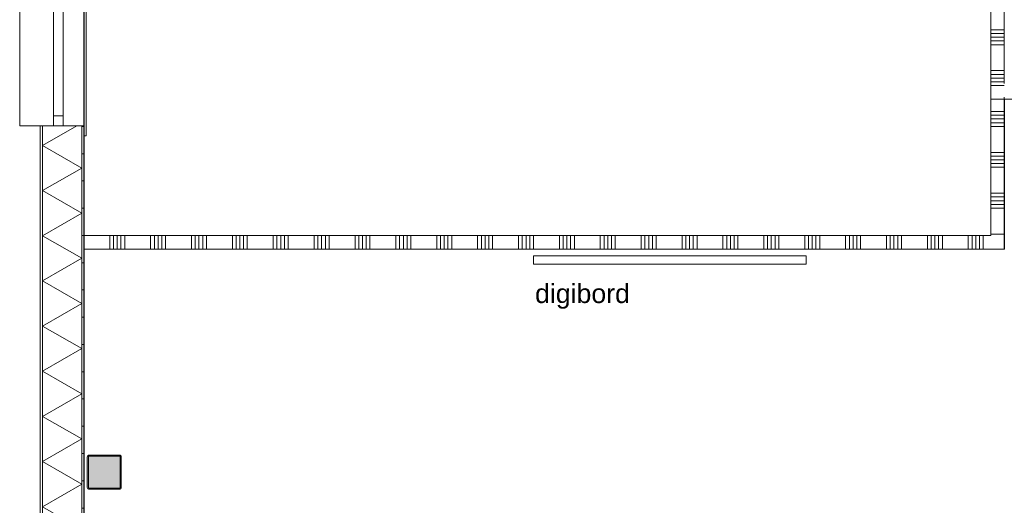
# Model space of a CAD drawing. Header units: millimetres. Extents: x -850 to 154668, y -24973 to 71030.
# Tile 2 of 212: x -470 to 6755, y 21220 to 24783. Entities that reach past the tile are written whole.
import ezdxf

# ---------------------------------------------------------------- set-up
doc = ezdxf.new("R2010")
doc.units = ezdxf.units.MM
doc.header["$MEASUREMENT"] = 0
for name, color, linetype in [('New_21 Buitenwanden', 7, 'Continuous'), ('New_21 Buitenwanden Doorsnede-arcering', 7, 'Continuous'), ('New_21 Buitenwanden Laagscheidingslijnen', 7, 'Continuous'), ('New_21 Buitenwanden Ramen', 7, 'Continuous'), ('New_22 NC Binnenwanden', 7, 'Continuous'), ('New_22 NC Binnenwanden Deuren', 7, 'Continuous'), ('New_22 NC Binnenwanden Doorsnede-arcering', 7, 'Continuous'), ('New_23 Vloeren', 7, 'Continuous'), ('New_72 Vaste Inrichting', 7, 'Continuous'), ('New_info tekst digiborden', 7, 'Continuous'), ('New_Z Ruimtefuncties Zone omranding', 7, 'Continuous'), ('S-COLS-____-OTLN.RVT S', 7, 'Continuous'), ('S-COLS-____-OTLN.RVT S 2D arcering', 7, 'Continuous')]:
    doc.layers.add(name, color=color, linetype=linetype)
doc.styles.add('GENERATED_STYLE_1', font='txt')

# ---------------------------------------------------------------- blocks, each defined once
blk = doc.blocks.new('Slab_3_2', base_point=(0, 51154.6))
at = {"layer": 'New_23 Vloeren', "color": 1, "linetype": 'Continuous', "lineweight": 0, "flags": 128}
blk.add_lwpolyline([(25650, 26210), (25650, 23015), (25600, 23015), (25600, 17060), (2, 17060), (-0.3, 51154.6)], dxfattribs=at)
blk = doc.blocks.new('*X828')
at = {"layer": 'New_21 Buitenwanden Doorsnede-arcering', "linetype": 'Continuous', "lineweight": 0, "true_color": 0xe9ebeb}
for points in [[(-302.2, 23850), (-302.1, 23850), (-302.1, 24000), (-302.2, 24000)], [(-302.2, 23550), (-302.1, 23550), (-302.1, 23700), (-302.2, 23700)], [(-302.2, 23250), (-302.1, 23250), (-302.1, 23400), (-302.2, 23400)], [(-302.2, 22950), (-302.1, 22950), (-302.1, 23100), (-302.2, 23100)], [(-302.2, 22650), (-302.1, 22650), (-302.1, 22800), (-302.2, 22800)], [(-302.2, 22350), (-302.1, 22350), (-302.1, 22500), (-302.2, 22500)], [(-302.2, 22050), (-302.1, 22050), (-302.1, 22200), (-302.2, 22200)], [(-302.2, 21750), (-302.1, 21750), (-302.1, 21900), (-302.2, 21900)], [(-302.2, 21450), (-302.1, 21450), (-302.1, 21600), (-302.2, 21600)], [(-302.2, 21150), (-302.1, 21150), (-302.1, 21300), (-302.2, 21300)], [(-302.2, 20850), (-302.1, 20850), (-302.1, 21000), (-302.2, 21000)], [(-302.2, 20550), (-302.1, 20550), (-302.1, 20700), (-302.2, 20700)], [(-302.2, 20250), (-302.1, 20250), (-302.1, 20400), (-302.2, 20400)], [(-302.2, 19950), (-302.1, 19950), (-302.1, 20100), (-302.2, 20100)], [(-302.2, 19650), (-302.1, 19650), (-302.1, 19800), (-302.2, 19800)], [(-302.2, 19350), (-302.1, 19350), (-302.1, 19500), (-302.2, 19500)], [(-302.2, 19050), (-302.1, 19050), (-302.1, 19200), (-302.2, 19200)], [(-302.2, 18750), (-302.1, 18750), (-302.1, 18900), (-302.2, 18900)], [(-302.2, 18450), (-302.1, 18450), (-302.1, 18600), (-302.2, 18600)], [(-302.2, 18150), (-302.1, 18150), (-302.1, 18300), (-302.2, 18300)], [(-302.2, 17850), (-302.1, 17850), (-302.1, 18000), (-302.2, 18000)], [(-302.2, 17550), (-302.1, 17550), (-302.1, 17700), (-302.2, 17700)], [(-302.2, 17250), (-302.1, 17250), (-302.1, 17400), (-302.2, 17400)], [(-302.2, 16950), (-302.1, 16950), (-302.1, 17100), (-302.2, 17100)], [(-302.2, 16757.9), (-302.1, 16757.9), (-302.1, 16800), (-302.2, 16800)]]:
    blk.add_hatch(color=254, dxfattribs=at).paths.add_polyline_path(points)
blk = doc.blocks.new('*X836')
at = {"layer": 'New_21 Buitenwanden Doorsnede-arcering', "linetype": 'Continuous', "lineweight": 0, "true_color": 0xe9ebeb}
for points in [[(-15.1, 23850), (-15, 23850), (-15, 24000), (-15.1, 24000)], [(-15.1, 23550), (-15, 23550), (-15, 23700), (-15.1, 23700)], [(-15.1, 23250), (-15, 23250), (-15, 23400), (-15.1, 23400)], [(-15.1, 22950), (-15, 22950), (-15, 23100), (-15.1, 23100)], [(-15.1, 22650), (-15, 22650), (-15, 22800), (-15.1, 22800)], [(-15.1, 22350), (-15, 22350), (-15, 22500), (-15.1, 22500)], [(-15.1, 22050), (-15, 22050), (-15, 22200), (-15.1, 22200)], [(-15.1, 21750), (-15, 21750), (-15, 21900), (-15.1, 21900)], [(-15.1, 21450), (-15, 21450), (-15, 21600), (-15.1, 21600)], [(-15.1, 21150), (-15, 21150), (-15, 21300), (-15.1, 21300)], [(-15.1, 20850), (-15, 20850), (-15, 21000), (-15.1, 21000)], [(-15.1, 20550), (-15, 20550), (-15, 20700), (-15.1, 20700)], [(-15.1, 20250), (-15, 20250), (-15, 20400), (-15.1, 20400)], [(-15.1, 19950), (-15, 19950), (-15, 20100), (-15.1, 20100)], [(-15.1, 19650), (-15, 19650), (-15, 19800), (-15.1, 19800)], [(-15.1, 19350), (-15, 19350), (-15, 19500), (-15.1, 19500)], [(-15.1, 19050), (-15, 19050), (-15, 19200), (-15.1, 19200)], [(-15.1, 18750), (-15, 18750), (-15, 18900), (-15.1, 18900)], [(-15.1, 18450), (-15, 18450), (-15, 18600), (-15.1, 18600)], [(-15.1, 18150), (-15, 18150), (-15, 18300), (-15.1, 18300)], [(-15.1, 17850), (-15, 17850), (-15, 18000), (-15.1, 18000)], [(-15.1, 17550), (-15, 17550), (-15, 17700), (-15.1, 17700)], [(-15.1, 17250), (-15, 17250), (-15, 17400), (-15.1, 17400)], [(-15.1, 17045), (-15, 17045), (-15, 17100), (-15.1, 17100)]]:
    blk.add_hatch(color=254, dxfattribs=at).paths.add_polyline_path(points)
blk = doc.blocks.new('*X844')
at = {"layer": 'New_21 Buitenwanden Doorsnede-arcering', "color": 254, "linetype": 'Continuous', "lineweight": 0, "true_color": 0xe9ebeb}
for p, q in [((-302.1, 23860.7), (-52, 24005.1)), ((-302.1, 23860.7), (-15.1, 23695)), ((-302.1, 23529.3), (-15.1, 23695)), ((-302.1, 23529.3), (-15.1, 23363.6)), ((-302.1, 23197.9), (-15.1, 23363.6)), ((-302.1, 23197.9), (-15.1, 23032.2)), ((-302.1, 22866.5), (-15.1, 23032.2)), ((-302.1, 22866.5), (-15.1, 22700.8)), ((-302.1, 22535.1), (-15.1, 22700.8)), ((-302.1, 22535.1), (-15.1, 22369.4)), ((-302.1, 22203.7), (-15.1, 22369.4)), ((-302.1, 22203.7), (-15.1, 22038)), ((-302.1, 21872.3), (-15.1, 22038)), ((-302.1, 21872.3), (-15.1, 21706.6)), ((-302.1, 21540.9), (-15.1, 21706.6)), ((-302.1, 21540.9), (-15.1, 21375.2)), ((-302.1, 21209.5), (-15.1, 21375.2)), ((-302.1, 21209.5), (-15.1, 21043.8)), ((-302.1, 20878.1), (-15.1, 21043.8)), ((-302.1, 20878.1), (-15.1, 20712.4)), ((-302.1, 20546.7), (-15.1, 20712.4)), ((-302.1, 20546.7), (-15.1, 20381)), ((-302.1, 20215.3), (-15.1, 20381)), ((-302.1, 20215.3), (-15.1, 20049.6)), ((-302.1, 19883.9), (-15.1, 20049.6)), ((-302.1, 19883.9), (-15.1, 19718.2)), ((-302.1, 19552.5), (-15.1, 19718.2)), ((-302.1, 19552.5), (-15.1, 19386.8)), ((-302.1, 19221.1), (-15.1, 19386.8)), ((-302.1, 19221.1), (-15.1, 19055.4)), ((-302.1, 18889.7), (-15.1, 19055.4)), ((-302.1, 18889.7), (-15.1, 18724)), ((-302.1, 18558.3), (-15.1, 18724)), ((-302.1, 18558.3), (-15.1, 18392.6)), ((-302.1, 18226.9), (-15.1, 18392.6)), ((-302.1, 18226.9), (-15.1, 18061.2)), ((-302.1, 17895.5), (-15.1, 18061.2)), ((-302.1, 17895.5), (-15.1, 17729.8)), ((-302.1, 17564.1), (-15.1, 17729.8)), ((-302.1, 17564.1), (-15.1, 17398.5)), ((-302.1, 17232.8), (-15.1, 17398.5)), ((-302.1, 17232.8), (-15.1, 17067.1)), ((-53.5, 17044.9), (-15.1, 17067.1))]:
    blk.add_line(p, q, dxfattribs=at)
blk = doc.blocks.new('R1 22_7')
at = {"layer": 'New_21 Buitenwanden Ramen', "color": 1, "linetype": 'Continuous', "lineweight": 0}
for p, q in [((-725, 150.2), (-725, 168.2)), ((-725, 168.2), (680, 168.2)), ((-650, 150.2), (-680, 150.2)), ((-650, 150.2), (-680, 150.2)), ((-650, 135.2), (-650, 150.2)), ((-650, 135.2), (-650, 150.2)), ((650, 135.2), (650, 150.2)), ((650, 135.2), (650, 150.2)), ((650, 150.2), (680, 150.2)), ((650, 150.2), (680, 150.2)), ((680, 168.2), (680, 150.2)), ((-650, 0), (-650, 135.1)), ((-650, 0), (-650, 135.1)), ((650, 0), (650, 135.1)), ((650, 0), (650, 135.1)), ((-650, 0), (-577, 0)), ((-650, -72), (-650, 0)), ((-650, -72), (-650, 0)), ((-577, 0), (-577, -72)), ((-577, 0), (577, 0)), ((577, -72), (577, 0)), ((577, 0), (650, 0)), ((650, -72), (650, 0)), ((650, -72), (650, 0)), ((-577, -72), (-650, -72)), ((-650, -152), (-650, -72)), ((577, -72), (-577, -72)), ((650, -72), (577, -72)), ((650, -152), (650, -72)), ((-650, -170), (-650, -320)), ((650, -320), (650, -170)), ((-650, -320), (650, -320))]:
    blk.add_line(p, q, dxfattribs=at)
at = {"layer": 'New_21 Buitenwanden Ramen', "color": 9, "linetype": 'Continuous', "lineweight": 0}
for p, q in [((-650, 150.2), (650, 150.2)), ((-650, 135.1), (-650, 135.2)), ((-650, 135.1), (-650, 135.2)), ((650, 135.1), (650, 135.2)), ((650, 135.1), (650, 135.2)), ((-650, -170), (-650, -152)), ((650, -170), (650, -152))]:
    blk.add_line(p, q, dxfattribs=at)
blk = doc.blocks.new('Wall_149_2', base_point=(0, 17060))
at = {"layer": 'New_21 Buitenwanden Doorsnede-arcering', "linetype": 'Continuous', "lineweight": 0, "true_color": 0xe9ebeb}
h = blk.add_hatch(dxfattribs=at)
h.set_pattern_fill('930_Lijnen_vert_200_0002', color=254, style=0, pattern_type=2)
h.set_pattern_definition([(1e-14, (0, 0), (0, 200), [])])
h.paths.add_polyline_path([(0, 24005.1), (-15, 24005.1), (-15, 17060), (0, 17060)])
at = {"layer": 'New_21 Buitenwanden', "color": 8, "linetype": 'Continuous', "lineweight": 0, "true_color": 0x778488}
for p, q in [((-320.2, 24005.1), (-302.2, 24005.1)), ((-302.2, 24005.1), (-222.2, 24005.1)), ((-222.2, 24005.1), (-150.2, 24005.1)), ((-150.2, 24005.1), (-15.1, 24005.1)), ((-15.1, 24005.1), (-15, 24005.1)), ((-15, 24005.1), (0, 24005.1)), ((0, 24005.1), (0, 23975.1))]:
    blk.add_line(p, q, dxfattribs=at)
at = {"layer": 'New_21 Buitenwanden', "color": 8, "linetype": 'Continuous', "lineweight": 0, "true_color": 0x778488, "flags": 128}
for points in [[(-320.2, 24005.1), (-320.2, 16739.8)], [(0, 17060), (0, 24005.1)]]:
    blk.add_lwpolyline(points, dxfattribs=at)
at = {"layer": 'New_21 Buitenwanden Laagscheidingslijnen', "color": 8, "linetype": 'Continuous', "lineweight": 0, "true_color": 0x778488}
for p, q in [((-302.2, 24005.1), (-302.2, 16757.9)), ((-302.1, 24005.1), (-302.1, 17044.9)), ((-15.1, 17044.9), (-15.1, 24005.1)), ((-15, 17045), (-15, 24005.1))]:
    blk.add_line(p, q, dxfattribs=at)
at = {"layer": 'New_21 Buitenwanden', "color": 8, "lineweight": 0, "true_color": 0x778488}
for name in ['*X828', '*X844', '*X836']:
    blk.add_blockref(name, (0, 0), dxfattribs=at)
at = {"layer": 'New_21 Buitenwanden Ramen', "color": 1, "linetype": 'Continuous', "lineweight": 0, "xscale": -1, "zscale": 1000, "rotation": 270.0000000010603}
blk.add_blockref('R1 22_7', (-150.2, 24655.1), dxfattribs=at)
blk = doc.blocks.new('Column 208[48]_2', base_point=(0.5, 3))
at = {"layer": 'S-COLS-____-OTLN.RVT S 2D arcering', "linetype": 'Continuous', "lineweight": 0, "true_color": 0x778488}
h = blk.add_hatch(color=8, dxfattribs=at)
h.paths.add_polyline_path([(25.5, 21351), (26.5, 21346), (29.3, 21341.8), (33.5, 21338.9), (38.5, 21338), (262.5, 21338), (267.5, 21338.9), (271.7, 21341.8), (274.5, 21346), (275.5, 21351), (275.5, 21575), (274.5, 21579.9), (271.7, 21584.1), (267.5, 21587), (262.5, 21588), (38.5, 21588), (33.5, 21587), (29.3, 21584.1), (26.5, 21579.9), (25.5, 21575)])
h.paths.add_polyline_path([(262.5, 21346), (38.5, 21346), (36.6, 21346.3), (35, 21347.4), (33.9, 21349), (33.5, 21351), (33.5, 21575), (33.9, 21576.9), (35, 21578.5), (36.6, 21579.6), (38.5, 21580), (262.5, 21580), (264.4, 21579.6), (266.1, 21578.5), (267.1, 21576.9), (267.5, 21575), (267.5, 21351), (267.1, 21349), (266.1, 21347.4), (264.4, 21346.3)], flags=0)
blk.add_hatch(color=8, dxfattribs=at).paths.add_polyline_path([(262.5, 21580), (38.5, 21580), (36.6, 21579.6), (35, 21578.5), (33.9, 21576.9), (33.5, 21575), (33.5, 21351), (33.9, 21349), (35, 21347.4), (36.6, 21346.3), (38.5, 21346), (262.5, 21346), (264.4, 21346.3), (266.1, 21347.4), (267.1, 21349), (267.5, 21351), (267.5, 21575), (267.1, 21576.9), (266.1, 21578.5), (264.4, 21579.6)])
at = {"layer": 'S-COLS-____-OTLN.RVT S', "color": 1, "linetype": 'Continuous', "lineweight": 0}
for p, q in [((26.5, 21579.9), (25.5, 21575)), ((25.5, 21575), (25.5, 21351)), ((29.3, 21584.1), (26.5, 21579.9)), ((33.5, 21587), (29.3, 21584.1)), ((38.5, 21588), (33.5, 21587)), ((33.5, 21575), (33.9, 21576.9)), ((33.5, 21351), (33.5, 21575)), ((33.9, 21576.9), (35, 21578.5)), ((35, 21578.5), (36.6, 21579.6)), ((36.6, 21579.6), (38.5, 21580)), ((262.5, 21588), (38.5, 21588)), ((38.5, 21580), (262.5, 21580)), ((267.5, 21587), (262.5, 21588)), ((262.5, 21580), (264.4, 21579.6)), ((264.4, 21579.6), (266.1, 21578.5)), ((266.1, 21578.5), (267.1, 21576.9)), ((267.1, 21576.9), (267.5, 21575)), ((271.7, 21584.1), (267.5, 21587)), ((267.5, 21575), (267.5, 21351)), ((274.5, 21579.9), (271.7, 21584.1)), ((275.5, 21575), (274.5, 21579.9)), ((275.5, 21351), (275.5, 21575)), ((25.5, 21351), (26.5, 21346)), ((26.5, 21346), (29.3, 21341.8)), ((29.3, 21341.8), (33.5, 21338.9)), ((33.9, 21349), (33.5, 21351)), ((33.5, 21338.9), (38.5, 21338)), ((35, 21347.4), (33.9, 21349)), ((36.6, 21346.3), (35, 21347.4)), ((38.5, 21346), (36.6, 21346.3)), ((262.5, 21346), (38.5, 21346)), ((38.5, 21338), (262.5, 21338)), ((264.4, 21346.3), (262.5, 21346)), ((262.5, 21338), (267.5, 21338.9)), ((266.1, 21347.4), (264.4, 21346.3)), ((267.1, 21349), (266.1, 21347.4)), ((267.5, 21351), (267.1, 21349)), ((267.5, 21338.9), (271.7, 21341.8)), ((271.7, 21341.8), (274.5, 21346)), ((274.5, 21346), (275.5, 21351))]:
    blk.add_line(p, q, dxfattribs=at)
blk = doc.blocks.new('*X2194')
at = {"layer": 'New_22 NC Binnenwanden Doorsnede-arcering', "color": 254, "linetype": 'Continuous', "lineweight": 0, "true_color": 0xe9ebeb}
for p, q in [((0.1, 23181.5), (0.1, 23200)), ((190.3, 23181.5), (190.3, 23200)), ((217.8, 23181.5), (217.8, 23200)), ((245.2, 23181.5), (245.2, 23200)), ((272.6, 23181.5), (272.6, 23200)), ((300.1, 23181.5), (300.1, 23200)), ((490.3, 23181.5), (490.3, 23200)), ((517.8, 23181.5), (517.8, 23200)), ((545.2, 23181.5), (545.2, 23200)), ((572.6, 23181.5), (572.6, 23200)), ((600.1, 23181.5), (600.1, 23200)), ((790.3, 23181.5), (790.3, 23200)), ((817.8, 23181.5), (817.8, 23200)), ((845.2, 23181.5), (845.2, 23200)), ((872.6, 23181.5), (872.6, 23200)), ((900.1, 23181.5), (900.1, 23200)), ((1090.3, 23181.5), (1090.3, 23200)), ((1117.8, 23181.5), (1117.8, 23200)), ((1145.2, 23181.5), (1145.2, 23200)), ((1172.6, 23181.5), (1172.6, 23200)), ((1200.1, 23181.5), (1200.1, 23200)), ((1390.3, 23181.5), (1390.3, 23200)), ((1417.8, 23181.5), (1417.8, 23200)), ((1445.2, 23181.5), (1445.2, 23200)), ((1472.6, 23181.5), (1472.6, 23200)), ((1500.1, 23181.5), (1500.1, 23200)), ((1690.3, 23181.5), (1690.3, 23200)), ((1717.8, 23181.5), (1717.8, 23200)), ((1745.2, 23181.5), (1745.2, 23200)), ((1772.6, 23181.5), (1772.6, 23200)), ((1800.1, 23181.5), (1800.1, 23200)), ((1990.3, 23181.5), (1990.3, 23200)), ((2017.8, 23181.5), (2017.8, 23200)), ((2045.2, 23181.5), (2045.2, 23200)), ((2072.6, 23181.5), (2072.6, 23200)), ((2100.1, 23181.5), (2100.1, 23200)), ((2290.3, 23181.5), (2290.3, 23200)), ((2317.8, 23181.5), (2317.8, 23200)), ((2345.2, 23181.5), (2345.2, 23200)), ((2372.6, 23181.5), (2372.6, 23200)), ((2400.1, 23181.5), (2400.1, 23200)), ((2590.3, 23181.5), (2590.3, 23200)), ((2617.8, 23181.5), (2617.8, 23200)), ((2645.2, 23181.5), (2645.2, 23200)), ((2672.6, 23181.5), (2672.6, 23200)), ((2700.1, 23181.5), (2700.1, 23200)), ((2890.3, 23181.5), (2890.3, 23200)), ((2917.8, 23181.5), (2917.8, 23200)), ((2945.2, 23181.5), (2945.2, 23200)), ((2972.6, 23181.5), (2972.6, 23200)), ((3000.1, 23181.5), (3000.1, 23200)), ((3190.3, 23181.5), (3190.3, 23200)), ((3217.8, 23181.5), (3217.8, 23200)), ((3245.2, 23181.5), (3245.2, 23200)), ((3272.6, 23181.5), (3272.6, 23200)), ((3300.1, 23181.5), (3300.1, 23200)), ((3490.3, 23181.5), (3490.3, 23200)), ((3517.8, 23181.5), (3517.8, 23200)), ((3545.2, 23181.5), (3545.2, 23200)), ((3572.6, 23181.5), (3572.6, 23200)), ((3600.1, 23181.5), (3600.1, 23200)), ((3790.3, 23181.5), (3790.3, 23200)), ((3817.8, 23181.5), (3817.8, 23200)), ((3845.2, 23181.5), (3845.2, 23200)), ((3872.6, 23181.5), (3872.6, 23200)), ((3900.1, 23181.5), (3900.1, 23200)), ((4090.3, 23181.5), (4090.3, 23200)), ((4117.8, 23181.5), (4117.8, 23200)), ((4145.2, 23181.5), (4145.2, 23200)), ((4172.6, 23181.5), (4172.6, 23200)), ((4200.1, 23181.5), (4200.1, 23200)), ((4390.3, 23181.5), (4390.3, 23200)), ((4417.8, 23181.5), (4417.8, 23200)), ((4445.2, 23181.5), (4445.2, 23200)), ((4472.6, 23181.5), (4472.6, 23200)), ((4500.1, 23181.5), (4500.1, 23200)), ((4690.3, 23181.5), (4690.3, 23200)), ((4717.8, 23181.5), (4717.8, 23200)), ((4745.2, 23181.5), (4745.2, 23200)), ((4772.6, 23181.5), (4772.6, 23200)), ((4800.1, 23181.5), (4800.1, 23200)), ((4990.3, 23181.5), (4990.3, 23200)), ((5017.8, 23181.5), (5017.8, 23200)), ((5045.2, 23181.5), (5045.2, 23200)), ((5072.6, 23181.5), (5072.6, 23200)), ((5100.1, 23181.5), (5100.1, 23200)), ((5290.3, 23181.5), (5290.3, 23200)), ((5317.8, 23181.5), (5317.8, 23200)), ((5345.2, 23181.5), (5345.2, 23200)), ((5372.6, 23181.5), (5372.6, 23200)), ((5400.1, 23181.5), (5400.1, 23200)), ((5590.3, 23181.5), (5590.3, 23200)), ((5617.8, 23181.5), (5617.8, 23200)), ((5645.2, 23181.5), (5645.2, 23200)), ((5672.6, 23181.5), (5672.6, 23200)), ((5700.1, 23181.5), (5700.1, 23200)), ((5890.3, 23181.5), (5890.3, 23200)), ((5917.8, 23181.5), (5917.8, 23200)), ((5945.2, 23181.5), (5945.2, 23200)), ((5972.6, 23181.5), (5972.6, 23200)), ((6000.1, 23181.5), (6000.1, 23200)), ((6190.3, 23181.5), (6190.3, 23200)), ((6217.8, 23181.5), (6217.8, 23200)), ((6245.2, 23181.5), (6245.2, 23200)), ((6272.6, 23181.5), (6272.6, 23200)), ((6300.1, 23181.5), (6300.1, 23200)), ((6490.3, 23181.5), (6490.3, 23200)), ((6517.8, 23181.5), (6517.8, 23200)), ((6545.2, 23181.5), (6545.2, 23200)), ((6572.6, 23181.5), (6572.6, 23200)), ((6600.1, 23181.5), (6600.1, 23200)), ((0.1, 23100), (0.1, 23181.5)), ((190.3, 23100), (190.3, 23181.5)), ((217.8, 23100), (217.8, 23181.5)), ((245.2, 23100), (245.2, 23181.5)), ((272.6, 23100), (272.6, 23181.5)), ((300.1, 23100), (300.1, 23181.5)), ((490.3, 23100), (490.3, 23181.5)), ((517.8, 23100), (517.8, 23181.5)), ((545.2, 23100), (545.2, 23181.5)), ((572.6, 23100), (572.6, 23181.5)), ((600.1, 23100), (600.1, 23181.5)), ((790.3, 23100), (790.3, 23181.5)), ((817.8, 23100), (817.8, 23181.5)), ((845.2, 23100), (845.2, 23181.5)), ((872.6, 23100), (872.6, 23181.5)), ((900.1, 23100), (900.1, 23181.5)), ((1090.3, 23100), (1090.3, 23181.5)), ((1117.8, 23100), (1117.8, 23181.5)), ((1145.2, 23100), (1145.2, 23181.5)), ((1172.6, 23100), (1172.6, 23181.5)), ((1200.1, 23100), (1200.1, 23181.5)), ((1390.3, 23100), (1390.3, 23181.5)), ((1417.8, 23100), (1417.8, 23181.5)), ((1445.2, 23100), (1445.2, 23181.5)), ((1472.6, 23100), (1472.6, 23181.5)), ((1500.1, 23100), (1500.1, 23181.5)), ((1690.3, 23100), (1690.3, 23181.5)), ((1717.8, 23100), (1717.8, 23181.5)), ((1745.2, 23100), (1745.2, 23181.5)), ((1772.6, 23100), (1772.6, 23181.5)), ((1800.1, 23100), (1800.1, 23181.5)), ((1990.3, 23100), (1990.3, 23181.5)), ((2017.8, 23100), (2017.8, 23181.5)), ((2045.2, 23100), (2045.2, 23181.5)), ((2072.6, 23100), (2072.6, 23181.5)), ((2100.1, 23100), (2100.1, 23181.5)), ((2290.3, 23100), (2290.3, 23181.5)), ((2317.8, 23100), (2317.8, 23181.5)), ((2345.2, 23100), (2345.2, 23181.5)), ((2372.6, 23100), (2372.6, 23181.5)), ((2400.1, 23100), (2400.1, 23181.5)), ((2590.3, 23100), (2590.3, 23181.5)), ((2617.8, 23100), (2617.8, 23181.5)), ((2645.2, 23100), (2645.2, 23181.5)), ((2672.6, 23100), (2672.6, 23181.5)), ((2700.1, 23100), (2700.1, 23181.5)), ((2890.3, 23100), (2890.3, 23181.5)), ((2917.8, 23100), (2917.8, 23181.5)), ((2945.2, 23100), (2945.2, 23181.5)), ((2972.6, 23100), (2972.6, 23181.5)), ((3000.1, 23100), (3000.1, 23181.5)), ((3190.3, 23100), (3190.3, 23181.5)), ((3217.8, 23100), (3217.8, 23181.5)), ((3245.2, 23100), (3245.2, 23181.5)), ((3272.6, 23100), (3272.6, 23181.5)), ((3300.1, 23100), (3300.1, 23181.5)), ((3490.3, 23100), (3490.3, 23181.5)), ((3517.8, 23100), (3517.8, 23181.5)), ((3545.2, 23100), (3545.2, 23181.5)), ((3572.6, 23100), (3572.6, 23181.5)), ((3600.1, 23100), (3600.1, 23181.5)), ((3790.3, 23100), (3790.3, 23181.5)), ((3817.8, 23100), (3817.8, 23181.5)), ((3845.2, 23100), (3845.2, 23181.5)), ((3872.6, 23100), (3872.6, 23181.5)), ((3900.1, 23100), (3900.1, 23181.5)), ((4090.3, 23100), (4090.3, 23181.5)), ((4117.8, 23100), (4117.8, 23181.5)), ((4145.2, 23100), (4145.2, 23181.5)), ((4172.6, 23100), (4172.6, 23181.5)), ((4200.1, 23100), (4200.1, 23181.5)), ((4390.3, 23100), (4390.3, 23181.5)), ((4417.8, 23100), (4417.8, 23181.5)), ((4445.2, 23100), (4445.2, 23181.5)), ((4472.6, 23100), (4472.6, 23181.5)), ((4500.1, 23100), (4500.1, 23181.5)), ((4690.3, 23100), (4690.3, 23181.5)), ((4717.8, 23100), (4717.8, 23181.5)), ((4745.2, 23100), (4745.2, 23181.5)), ((4772.6, 23100), (4772.6, 23181.5)), ((4800.1, 23100), (4800.1, 23181.5)), ((4990.3, 23100), (4990.3, 23181.5)), ((5017.8, 23100), (5017.8, 23181.5)), ((5045.2, 23100), (5045.2, 23181.5)), ((5072.6, 23100), (5072.6, 23181.5)), ((5100.1, 23100), (5100.1, 23181.5)), ((5290.3, 23100), (5290.3, 23181.5)), ((5317.8, 23100), (5317.8, 23181.5)), ((5345.2, 23100), (5345.2, 23181.5)), ((5372.6, 23100), (5372.6, 23181.5)), ((5400.1, 23100), (5400.1, 23181.5)), ((5590.3, 23100), (5590.3, 23181.5)), ((5617.8, 23100), (5617.8, 23181.5)), ((5645.2, 23100), (5645.2, 23181.5)), ((5672.6, 23100), (5672.6, 23181.5)), ((5700.1, 23100), (5700.1, 23181.5)), ((5890.3, 23100), (5890.3, 23181.5)), ((5917.8, 23100), (5917.8, 23181.5)), ((5945.2, 23100), (5945.2, 23181.5)), ((5972.6, 23100), (5972.6, 23181.5)), ((6000.1, 23100), (6000.1, 23181.5)), ((6190.3, 23100), (6190.3, 23181.5)), ((6217.8, 23100), (6217.8, 23181.5)), ((6245.2, 23100), (6245.2, 23181.5)), ((6272.6, 23100), (6272.6, 23181.5)), ((6300.1, 23100), (6300.1, 23181.5)), ((6490.3, 23100), (6490.3, 23181.5)), ((6517.8, 23100), (6517.8, 23181.5)), ((6545.2, 23100), (6545.2, 23181.5)), ((6572.6, 23100), (6572.6, 23181.5)), ((6600.1, 23100), (6600.1, 23181.5))]:
    blk.add_line(p, q, dxfattribs=at)
blk = doc.blocks.new('Wall_401_2', base_point=(0, 23200))
at = {"layer": 'New_22 NC Binnenwanden', "color": 8, "linetype": 'Continuous', "lineweight": 0, "true_color": 0x778488, "flags": 128}
for points in [[(6654.7, 23200), (0, 23200)], [(0, 23200), (0, 23100)], [(6754.7, 23100), (6754.7, 23200)], [(0, 23100), (6754.7, 23100)]]:
    blk.add_lwpolyline(points, dxfattribs=at)
at = {"layer": 'New_22 NC Binnenwanden', "color": 8, "lineweight": 0, "true_color": 0x778488}
blk.add_blockref('*X2194', (0, 0), dxfattribs=at)
blk = doc.blocks.new('*X2280')
at = {"layer": 'New_22 NC Binnenwanden Doorsnede-arcering', "color": 254, "linetype": 'Continuous', "lineweight": 0, "true_color": 0xe9ebeb}
for p, q in [((6654.7, 24109.7), (6754.7, 24109.7)), ((6654.7, 24082.3), (6754.7, 24082.3)), ((6654.7, 24054.8), (6754.7, 24054.8)), ((6654.7, 24027.4), (6754.7, 24027.4)), ((6654.7, 24000), (6754.7, 24000)), ((6654.7, 23809.7), (6754.7, 23809.7)), ((6654.7, 23782.3), (6754.7, 23782.3)), ((6654.7, 23754.8), (6754.7, 23754.8)), ((6654.7, 23727.4), (6754.7, 23727.4)), ((6654.7, 23700), (6754.7, 23700)), ((6654.7, 23509.7), (6754.7, 23509.7)), ((6654.7, 23482.3), (6754.7, 23482.3)), ((6654.7, 23454.8), (6754.7, 23454.8)), ((6654.7, 23427.4), (6754.7, 23427.4)), ((6654.7, 23400), (6754.7, 23400)), ((6654.7, 23209.7), (6754.7, 23209.7))]:
    blk.add_line(p, q, dxfattribs=at)
blk = doc.blocks.new('Wall_424_2', base_point=(6654.7, 23200))
at = {"layer": 'New_22 NC Binnenwanden', "color": 8, "linetype": 'Continuous', "lineweight": 0, "true_color": 0x778488, "flags": 128}
for points in [[(6754.7, 24200), (6654.7, 24200)], [(6654.7, 24200), (6654.7, 23200)], [(6754.7, 23200), (6754.7, 24200)]]:
    blk.add_lwpolyline(points, dxfattribs=at)
at = {"layer": 'New_22 NC Binnenwanden', "color": 8, "lineweight": 0, "true_color": 0x778488}
blk.add_blockref('*X2280', (0, 0), dxfattribs=at)
blk = doc.blocks.new('*X2629')
at = {"layer": 'New_22 NC Binnenwanden Doorsnede-arcering', "color": 254, "linetype": 'Continuous', "lineweight": 0, "true_color": 0xe9ebeb}
for p, q in [((6654.7, 25009.7), (6754.7, 25009.7)), ((6654.7, 24982.3), (6754.7, 24982.3)), ((6654.7, 24954.8), (6754.7, 24954.8)), ((6654.7, 24927.4), (6754.7, 24927.4)), ((6654.7, 24900), (6754.7, 24900)), ((6654.7, 24709.7), (6754.7, 24709.7)), ((6654.7, 24682.3), (6754.7, 24682.3)), ((6654.7, 24654.8), (6754.7, 24654.8)), ((6654.7, 24627.4), (6754.7, 24627.4)), ((6654.7, 24600), (6754.7, 24600)), ((6654.7, 24409.7), (6754.7, 24409.7)), ((6654.7, 24382.3), (6754.7, 24382.3)), ((6654.7, 24354.8), (6754.7, 24354.8)), ((6654.7, 24327.4), (6754.7, 24327.4)), ((6654.7, 24300), (6754.7, 24300))]:
    blk.add_line(p, q, dxfattribs=at)
blk = doc.blocks.new('*X2630')
at = {"layer": 'New_22 NC Binnenwanden Doorsnede-arcering', "color": 254, "linetype": 'Continuous', "lineweight": 0, "true_color": 0xe9ebeb}
for p, q in [((6654.7, 26400), (6754.7, 26400)), ((6654.7, 26209.7), (6754.7, 26209.7)), ((6654.7, 26182.3), (6754.7, 26182.3))]:
    blk.add_line(p, q, dxfattribs=at)
blk = doc.blocks.new('D1 22')
at = {"layer": 'New_22 NC Binnenwanden Deuren', "color": 1, "linetype": 'Continuous', "lineweight": 0}
for q in [(-481.8, 267.6), (-517, 0)]:
    blk.add_line((517, 0), q, dxfattribs=at)
at = {"layer": 'New_22 NC Binnenwanden Deuren', "color": 7, "linetype": 'Continuous', "lineweight": 0}
for p, q in [((-517, -25), (-517, -125)), ((-517, -25), (-517, -125)), ((517, -25), (517, -125)), ((517, -25), (517, -125))]:
    blk.add_line(p, q, dxfattribs=at)
at = {"layer": 'New_22 NC Binnenwanden Deuren', "color": 1, "linetype": 'Continuous', "lineweight": 0}
blk.add_arc((517, 0), 1034, 165, 180, dxfattribs=at)
blk = doc.blocks.new('Wall_525_2', base_point=(6754.7, 24200))
at = {"layer": 'New_22 NC Binnenwanden', "color": 8, "linetype": 'Continuous', "lineweight": 0, "true_color": 0x778488}
for p, q in [((6654.7, 26180), (6754.7, 26180)), ((6654.7, 25146), (6754.7, 25146))]:
    blk.add_line(p, q, dxfattribs=at)
at = {"layer": 'New_22 NC Binnenwanden', "color": 8, "linetype": 'Continuous', "lineweight": 0, "true_color": 0x778488, "flags": 128}
for points in [[(6754.7, 26410), (6654.7, 26410)], [(6654.7, 26410), (6654.7, 26180)], [(6754.7, 26300), (6754.7, 26410)], [(6754.7, 26180), (6754.7, 26200)], [(6654.7, 25146), (6654.7, 24200)], [(6754.7, 24315), (6754.7, 25146)], [(6754.7, 24200), (6754.7, 24215)], [(6754.7, 24200), (6654.7, 24200)]]:
    blk.add_lwpolyline(points, dxfattribs=at)
at = {"layer": 'New_22 NC Binnenwanden', "color": 8, "lineweight": 0, "true_color": 0x778488}
for name in ['*X2630', '*X2629']:
    blk.add_blockref(name, (0, 0), dxfattribs=at)
at = {"layer": 'New_22 NC Binnenwanden Deuren', "color": 1, "linetype": 'Continuous', "lineweight": 0, "zscale": 1000, "rotation": 89.99984760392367}
blk.add_blockref('D1 22', (6629.7, 25663), dxfattribs=at)
blk = doc.blocks.new('Notitiebord 22 KM')
at = {"layer": 'New_72 Vaste Inrichting', "color": 253, "linetype": 'Continuous', "lineweight": 0, "true_color": 0x99a3a6}
for p, q in [((2000, 60), (0, 60)), ((0, 60), (0, 0)), ((0, 0), (2000, 0)), ((2000, 0), (2000, 60))]:
    blk.add_line(p, q, dxfattribs=at)

msp = doc.modelspace()

# ---------------------------------------------------------------- linework, layer by layer
at = {"layer": 'New_Z Ruimtefuncties Zone omranding', "color": 21, "linetype": 'Continuous', "lineweight": 0, "true_color": 0xffaa55, "flags": 128}
msp.add_lwpolyline([(275, 26410), (0, 26410), (0, 23199.9), (6654.7, 23199.9), (6654.7, 26410)], close=True, dxfattribs=at)
at = {"layer": 'New_Z Ruimtefuncties Zone omranding', "color": 231, "linetype": 'Continuous', "lineweight": 0, "true_color": 0xf9acba, "flags": 128}
msp.add_lwpolyline([(0.6, 23100), (0.6, 17059.9), (275.6, 17059.9), (8550.5, 17059.9), (8549.9, 21335), (8549.2, 21685), (9350.6, 21684.8), (9351.1, 24200.1), (6755.3, 24200.1), (6755.3, 23100)], close=True, dxfattribs=at)

# ---------------------------------------------------------------- block references
at = {"layer": 'New_21 Buitenwanden', "color": 8, "lineweight": 0, "true_color": 0x778488}
msp.add_blockref('Wall_149_2', (0, 17060), dxfattribs=at)
at = {"layer": 'New_22 NC Binnenwanden', "color": 8, "lineweight": 0, "true_color": 0x778488}
for name, p in [('Wall_525_2', (6754.7, 24200)), ('Wall_424_2', (6654.7, 23200)), ('Wall_401_2', (0, 23200))]:
    msp.add_blockref(name, p, dxfattribs=at)
at = {"layer": 'New_23 Vloeren', "color": 1, "linetype": 'Continuous', "lineweight": 0}
msp.add_blockref('Slab_3_2', (0, 51154.6), dxfattribs=at)
at = {"layer": 'New_72 Vaste Inrichting', "color": 1, "linetype": 'Continuous', "lineweight": 0, "zscale": 1000, "rotation": 179.9992174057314}
msp.add_blockref('Notitiebord 22 KM', (5300, 23050), dxfattribs=at)
at = {"layer": 'S-COLS-____-OTLN.RVT S', "color": 1, "linetype": 'Continuous', "lineweight": 0}
msp.add_blockref('Column 208[48]_2', (0.5, 3), dxfattribs=at)

# ---------------------------------------------------------------- texts
at = {"layer": 'New_info tekst digiborden', "color": 2, "linetype": 'Continuous', "lineweight": 0, "insert": (3311.5, 22753), "char_height": 140, "attachment_point": 4, "style": 'GENERATED_STYLE_1'}
msp.add_mtext('\\A1;{\\pql;\\fArial|b0|i0|c0|p38;digibord}', dxfattribs=at)

doc.saveas('drawing.dxf')
